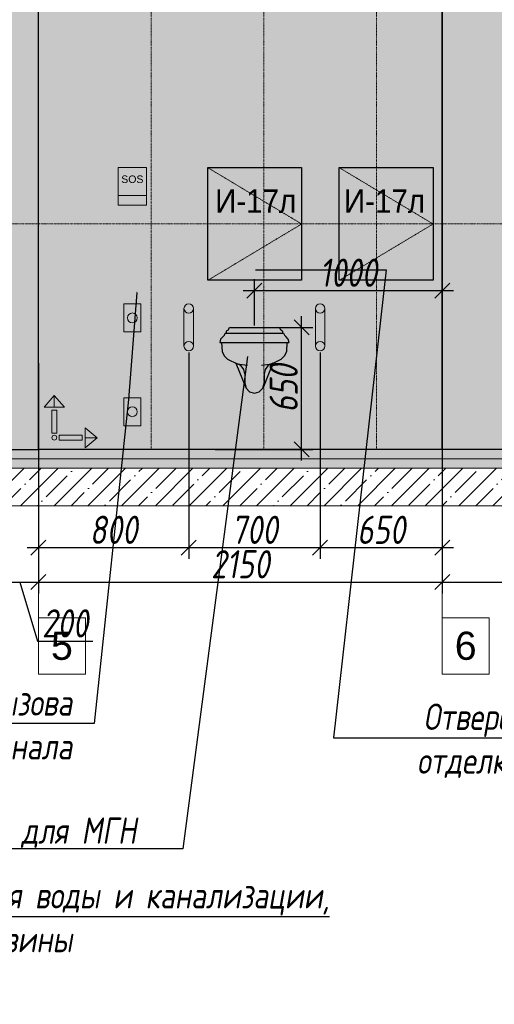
# Model space of a CAD drawing. Header units: millimetres. Extents: x -173851 to 481338, y -267897 to -21875.
# Tile 47 of 256: x -18362 to -15834, y -221498 to -216255. Entities that reach past the tile are written whole.
import ezdxf
from ezdxf import colors
from ezdxf.entities.mleader import LeaderData, LeaderLine
from ezdxf.math import Vec2, Vec3

# ---------------------------------------------------------------- set-up
doc = ezdxf.new("R2010")
doc.units = ezdxf.units.MM
for name, pattern in [('( Hidden )', [0.375, 0.25, -0.125]), ('DASHDOT', [25.4, 12.7, -6.35, 0, -6.35]), ('DASHED', [0.75, 0.5, -0.25])]:
    doc.linetypes.add(name, pattern=pattern)
doc.layers.get('Defpoints').update_dxf_attribs({"color": 31})
doc.layers.add('A-DETL-GENF', color=7, linetype='Continuous', lineweight=5)
doc.layers.add('meb', color=26, linetype='Continuous', lineweight=15)
for name, color, linetype, lineweight, true_color in [('dim_per', 7, 'Continuous', 9, 0x172e00), ('dim_razv', 7, 'DASHDOT', 9, 0x0d1b0d), ('pol', 7, 'Continuous', 15, 0x55666d), ('МеБель', 7, 'Continuous', 5, 0x3900e6)]:
    doc.layers.add(name, color=color, linetype=linetype, lineweight=lineweight, true_color=true_color)
doc.layers.add('MEBEL', color=7, linetype='DASHED')
doc.styles.add('fl_iso paper', font='isocpeur.ttf', dxfattribs={"width": 0.8, "oblique": 10})
doc.styles.get("Standard").update_dxf_attribs({"font": 'arial.ttf'})
doc.dimstyles.new('In tre 1_50', dxfattribs={"dimtxt": 150, "dimasz": 80, "dimexe": 60, "dimexo": 10, "dimgap": 20, "dimtad": 1, "dimdec": 0, "dimrnd": 5, "dimzin": 0, "dimdsep": 46, "dimtxsty": 'fl_iso paper', "dimblk": 'OBLIQUE', "dimcen": 0, "dimdle": 60, "dimadec": 0, "dimazin": 0, "dimtfac": 1, "dimtdec": 0, "dimtofl": 0, "dimtmove": 1, "dimatfit": 1, "dimfxl": 40, "dimtolj": 1, "dimtzin": 0, "dimarcsym": 1})

# ---------------------------------------------------------------- blocks, each defined once
blk = doc.blocks.new('_Oblique')
at = {"color": 0, "linetype": 'ByBlock', "lineweight": -2}
blk.add_line((-0.5, -0.5), (0.5, 0.5), dxfattribs=at)
blk = doc.blocks.new('*D666')
at = {"layer": 'Defpoints', "color": 0, "linetype": 'ByBlock', "transparency": 16777216}
for p in [(-18461.6, -219048.7), (-18261.8, -219037.1), (-18261.8, -219249.8)]:
    blk.add_point(p, dxfattribs=at)
at = {"layer": 'dim_razv', "color": 0, "linetype": 'ByBlock', "lineweight": -2, "transparency": 16777216}
for p, q in [((-18261.8, -219047.1), (-18261.8, -219309.8)), ((-18461.6, -219058.7), (-18461.6, -219309.8)), ((-18461.6, -219249.8), (-18541.6, -219249.8)), ((-18461.6, -219249.8), (-18261.8, -219249.8)), ((-18361.7, -219249.8), (-18267.2, -219564.8)), ((-18261.8, -219249.8), (-18181.8, -219249.8)), ((-18267.2, -219564.8), (-17972.8, -219564.8))]:
    blk.add_line(p, q, dxfattribs=at)
at = {"layer": 'dim_razv', "color": 0, "linetype": 'ByBlock', "lineweight": -2, "transparency": 16777216, "xscale": 80, "yscale": 80, "zscale": 80}
blk.add_blockref('_Oblique', (-18461.6, -219249.8), dxfattribs=at)
at = {"layer": 'dim_razv', "color": 0, "linetype": 'ByBlock', "lineweight": -2, "transparency": 16777216, "xscale": 80, "yscale": 80, "zscale": 80, "rotation": 180}
blk.add_blockref('_Oblique', (-18261.8, -219249.8), dxfattribs=at)
at = {"layer": 'dim_razv', "color": 0, "linetype": 'ByBlock', "transparency": 16777216, "insert": (-18120, -219469.8), "char_height": 150, "attachment_point": 5, "style": 'fl_iso paper'}
blk.add_mtext('\\A1;200', dxfattribs=at)
blk = doc.blocks.new('*D667')
at = {"layer": 'Defpoints', "color": 0, "linetype": 'ByBlock', "transparency": 16777216}
for p in [(-16111.8, -219002.2), (-18261.8, -219037.1), (-16111.8, -219249.8)]:
    blk.add_point(p, dxfattribs=at)
at = {"layer": 'dim_razv', "color": 0, "linetype": 'ByBlock', "lineweight": -2, "transparency": 16777216}
for p, q in [((-18261.8, -219047.1), (-18261.8, -219309.8)), ((-16111.8, -219012.2), (-16111.8, -219309.8)), ((-18321.8, -219249.8), (-16051.8, -219249.8))]:
    blk.add_line(p, q, dxfattribs=at)
at = {"layer": 'dim_razv', "color": 0, "linetype": 'ByBlock', "lineweight": -2, "transparency": 16777216, "xscale": 80, "yscale": 80, "zscale": 80, "rotation": 180}
blk.add_blockref('_Oblique', (-18261.8, -219249.8), dxfattribs=at)
at = {"layer": 'dim_razv', "color": 0, "linetype": 'ByBlock', "lineweight": -2, "transparency": 16777216, "xscale": 80, "yscale": 80, "zscale": 80}
blk.add_blockref('_Oblique', (-16111.8, -219249.8), dxfattribs=at)
at = {"layer": 'dim_razv', "color": 0, "linetype": 'ByBlock', "transparency": 16777216, "insert": (-17186.8, -219154.8), "char_height": 150, "attachment_point": 5, "style": 'fl_iso paper'}
blk.add_mtext('\\A1;2150', dxfattribs=at)
blk = doc.blocks.new('*D668')
at = {"layer": 'Defpoints', "color": 0, "linetype": 'ByBlock', "transparency": 16777216}
for p in [(-16111.8, -219002.2), (-14061.8, -219009.9), (-14061.8, -219249.8)]:
    blk.add_point(p, dxfattribs=at)
at = {"layer": 'dim_razv', "color": 0, "linetype": 'ByBlock', "lineweight": -2, "transparency": 16777216}
for p, q in [((-16111.8, -219012.2), (-16111.8, -219309.8)), ((-14061.8, -219019.9), (-14061.8, -219309.8)), ((-16171.8, -219249.8), (-14001.8, -219249.8))]:
    blk.add_line(p, q, dxfattribs=at)
at = {"layer": 'dim_razv', "color": 0, "linetype": 'ByBlock', "lineweight": -2, "transparency": 16777216, "xscale": 80, "yscale": 80, "zscale": 80, "rotation": 180}
blk.add_blockref('_Oblique', (-16111.8, -219249.8), dxfattribs=at)
at = {"layer": 'dim_razv', "color": 0, "linetype": 'ByBlock', "lineweight": -2, "transparency": 16777216, "xscale": 80, "yscale": 80, "zscale": 80}
blk.add_blockref('_Oblique', (-14061.8, -219249.8), dxfattribs=at)
at = {"layer": 'dim_razv', "color": 0, "linetype": 'ByBlock', "transparency": 16777216, "insert": (-15086.8, -219154.8), "char_height": 150, "attachment_point": 5, "style": 'fl_iso paper'}
blk.add_mtext('\\A1;2050', dxfattribs=at)
blk = doc.blocks.new('1')
at = {"layer": 'pol', "linetype": 'ByBlock'}
h = blk.add_hatch(color=1, dxfattribs=at)
h.paths.add_polyline_path([(35776.4, 73135.4), (35803.1, 73135.4), (35803.1, 73259), (35776.4, 73259)])
h.paths.add_polyline_path([(35789.8, 73274.6), (35843.2, 73274.6), (35789.8, 73338.2)])
h.paths.add_polyline_path([(35789.8, 73274.6), (35736.3, 73274.6), (35789.8, 73338.2)])
edge = h.paths.add_edge_path()
edge.add_arc((35789.8, 73110.5), 13.4, 0, 360)
h = blk.add_hatch(color=1, dxfattribs=at)
h.paths.add_polyline_path([(35813.3, 73097.1), (35813.3, 73123.9), (35936.9, 73123.9), (35936.9, 73097.1)])
h.paths.add_polyline_path([(35952.5, 73110.5), (35952.5, 73164), (36016.1, 73110.5)])
h.paths.add_polyline_path([(35952.5, 73110.5), (35952.5, 73057), (36016.1, 73110.5)])
at = {"layer": 'pol', "color": 1, "linetype": 'ByBlock'}
for points in [[(35789.8, 73274.6), (35736.3, 73274.6), (35789.8, 73338.2), (35789.8, 73274.6)], [(35789.8, 73274.6), (35843.2, 73274.6), (35789.8, 73338.2), (35789.8, 73274.6)], [(35952.5, 73110.5), (35952.5, 73164), (36016.1, 73110.5), (35952.5, 73110.5)], [(35952.5, 73110.5), (35952.5, 73057), (36016.1, 73110.5), (35952.5, 73110.5)]]:
    blk.add_lwpolyline(points, dxfattribs=at)
for points in [[(35776.4, 73135.4), (35803.1, 73135.4), (35803.1, 73259), (35776.4, 73259)], [(35813.3, 73097.1), (35813.3, 73123.9), (35936.9, 73123.9), (35936.9, 73097.1)]]:
    blk.add_lwpolyline(points, close=True, dxfattribs=at)
blk.add_circle((35789.8, 73110.5), 13.4, dxfattribs=at)
blk = doc.blocks.new('*U1250')
at = {"layer": 'dim_razv', "color": 253, "ltscale": 0.3, "transparency": 33554687}
blk.add_lwpolyline([(0, -1500), (0, 1450)], dxfattribs=at)
blk = doc.blocks.new('*U1251')
at = {"layer": 'dim_razv', "color": 0, "linetype": 'ByBlock', "lineweight": -2, "transparency": 16777216}
for p in [(0, 0), (600, 0), (1200, 0)]:
    blk.add_blockref('*U1250', p, dxfattribs=at)
blk = doc.blocks.new('A$C59132156')
at = {"layer": 'MEBEL', "color": 0, "linetype": 'Continuous'}
for p, q in [((-107.6, 317.4), (-117.9, 312.2)), ((-103.2, 328.1), (-107.6, 317.4)), ((-103.2, 328.1), (-107.6, 317.4)), ((-92.6, 332.4), (-103.2, 328.1)), ((-92.6, 332.4), (-103.2, 328.1)), ((-92.6, 332.4), (157.4, 332.4)), ((-92.6, 332.4), (157.4, 332.4)), ((168, 328.1), (157.4, 332.4)), ((168, 328.1), (157.4, 332.4)), ((172.4, 317.4), (168, 328.1)), ((172.4, 317.4), (168, 328.1)), ((182.7, 312.2), (172.4, 317.4)), ((-147.8, 270.6), (-152.6, 252.6)), ((-134.6, 283.8), (-147.8, 270.6)), ((-134.6, 283.8), (-127, 292)), ((-127, 292), (-122.6, 302.6)), ((-122.6, 302.4), (-122.6, 302.6)), ((-122.6, 302.4), (187.4, 302.6)), ((-117.9, 312.2), (-117.9, 302.4)), ((182.7, 312.2), (182.7, 302.6)), ((187.4, 302.6), (187.4, 302.4)), ((187.4, 302.6), (191.8, 292)), ((191.8, 292), (199.4, 283.8)), ((212.6, 270.6), (199.4, 283.8)), ((217.4, 252.6), (212.6, 270.6)), ((-152.6, 252.6), (217.4, 252.6)), ((-142.6, 252.5), (-139.8, 204.9)), ((204.6, 204.9), (207.4, 252.5)), ((-139.8, 204.9), (-128.2, 182.2)), ((-128.2, 182.2), (-110.1, 164.2)), ((-110.1, 164.2), (-60.2, 139.5)), ((125, 139.5), (174.9, 164.2)), ((174.9, 164.2), (193, 182.2)), ((193, 182.2), (204.6, 204.9)), ((-66.2, 141.5), (-15.5, 15.8)), ((-50.5, 134.9), (-66.2, 141.5)), ((-60.2, 139.5), (-5.1, 131)), ((-38.5, 127.5), (-50.5, 134.9)), ((-24.3, 108.4), (-38.5, 127.5)), ((-19.2, 85.1), (-24.3, 108.4)), ((69.9, 131), (125, 139.5)), ((131, 141.5), (80.3, 15.8)), ((89.1, 108.4), (84, 85.1)), ((103.3, 127.5), (89.1, 108.4)), ((115.3, 134.9), (103.3, 127.5)), ((131, 141.5), (115.3, 134.9)), ((-19.2, 85.1), (-19.2, 35.1)), ((84, 85.1), (84, 35.1)), ((-19.2, 35.1), (-12.3, 9.2)), ((-12.3, 9.2), (6.6, -9.7)), ((58.2, -9.7), (77.1, 9.2)), ((77.1, 9.2), (84, 35.1)), ((6.6, -9.7), (32.4, -16.6)), ((32.4, -16.6), (58.2, -9.7))]:
    blk.add_line(p, q, dxfattribs=at)
blk = doc.blocks.new('*D1254')
at = {"layer": 'Defpoints', "color": 0, "linetype": 'ByBlock', "transparency": 16777216}
for p in [(-16111.8, -217697.5), (-17111.8, -217893.9), (-16111.8, -217893.9)]:
    blk.add_point(p, dxfattribs=at)
at = {"layer": 'МеБель', "color": 0, "linetype": 'ByBlock', "lineweight": -2, "transparency": 16777216}
for p, q in [((-17111.8, -217883.9), (-17111.8, -217637.5)), ((-16111.8, -217883.9), (-16111.8, -217637.5)), ((-17171.8, -217697.5), (-16051.8, -217697.5))]:
    blk.add_line(p, q, dxfattribs=at)
at = {"layer": 'МеБель', "color": 0, "linetype": 'ByBlock', "lineweight": -2, "transparency": 16777216, "xscale": 80, "yscale": 80, "zscale": 80, "rotation": 180}
blk.add_blockref('_Oblique', (-17111.8, -217697.5), dxfattribs=at)
at = {"layer": 'МеБель', "color": 0, "linetype": 'ByBlock', "lineweight": -2, "transparency": 16777216, "xscale": 80, "yscale": 80, "zscale": 80}
blk.add_blockref('_Oblique', (-16111.8, -217697.5), dxfattribs=at)
at = {"layer": 'МеБель', "color": 0, "linetype": 'ByBlock', "transparency": 16777216, "insert": (-16611.8, -217602.5), "char_height": 150, "attachment_point": 5, "style": 'fl_iso paper'}
blk.add_mtext('\\A1;1000', dxfattribs=at)
blk = doc.blocks.new('*D1255')
at = {"layer": 'Defpoints', "color": 0, "linetype": 'ByBlock', "transparency": 16777216}
for p in [(-16761.8, -218018), (-16111.8, -218050.5), (-16761.8, -219066.6)]:
    blk.add_point(p, dxfattribs=at)
at = {"layer": 'МеБель', "color": 0, "linetype": 'ByBlock', "lineweight": -2, "transparency": 16777216}
for p, q in [((-16761.8, -218028), (-16761.8, -219126.6)), ((-16111.8, -218060.5), (-16111.8, -219126.6)), ((-16051.8, -219066.6), (-16821.8, -219066.6))]:
    blk.add_line(p, q, dxfattribs=at)
at = {"layer": 'МеБель', "color": 0, "linetype": 'ByBlock', "lineweight": -2, "transparency": 16777216, "xscale": 80, "yscale": 80, "zscale": 80, "rotation": 180}
blk.add_blockref('_Oblique', (-16761.8, -219066.6), dxfattribs=at)
at = {"layer": 'МеБель', "color": 0, "linetype": 'ByBlock', "lineweight": -2, "transparency": 16777216, "xscale": 80, "yscale": 80, "zscale": 80}
blk.add_blockref('_Oblique', (-16111.8, -219066.6), dxfattribs=at)
at = {"layer": 'МеБель', "color": 0, "linetype": 'ByBlock', "transparency": 16777216, "insert": (-16436.8, -218971.6), "char_height": 150, "attachment_point": 5, "style": 'fl_iso paper'}
blk.add_mtext('\\A1;650', dxfattribs=at)
blk = doc.blocks.new('*D1256')
at = {"layer": 'Defpoints', "color": 0, "linetype": 'ByBlock', "transparency": 16777216}
for p in [(-17461.8, -218018), (-16761.8, -218018), (-17461.8, -219066.6)]:
    blk.add_point(p, dxfattribs=at)
at = {"layer": 'МеБель', "color": 0, "linetype": 'ByBlock', "lineweight": -2, "transparency": 16777216}
for p, q in [((-17461.8, -218028), (-17461.8, -219126.6)), ((-16761.8, -218028), (-16761.8, -219126.6)), ((-16701.8, -219066.6), (-17521.8, -219066.6))]:
    blk.add_line(p, q, dxfattribs=at)
at = {"layer": 'МеБель', "color": 0, "linetype": 'ByBlock', "lineweight": -2, "transparency": 16777216, "xscale": 80, "yscale": 80, "zscale": 80, "rotation": 180}
blk.add_blockref('_Oblique', (-17461.8, -219066.6), dxfattribs=at)
at = {"layer": 'МеБель', "color": 0, "linetype": 'ByBlock', "lineweight": -2, "transparency": 16777216, "xscale": 80, "yscale": 80, "zscale": 80}
blk.add_blockref('_Oblique', (-16761.8, -219066.6), dxfattribs=at)
at = {"layer": 'МеБель', "color": 0, "linetype": 'ByBlock', "transparency": 16777216, "insert": (-17111.8, -218971.6), "char_height": 150, "attachment_point": 5, "style": 'fl_iso paper'}
blk.add_mtext('\\A1;700', dxfattribs=at)
blk = doc.blocks.new('*D1253')
at = {"layer": 'Defpoints', "color": 0, "linetype": 'ByBlock', "transparency": 16777216}
for p in [(-17461.8, -218018), (-18261.8, -218074.4), (-18261.8, -219066.6)]:
    blk.add_point(p, dxfattribs=at)
at = {"layer": 'МеБель', "color": 0, "linetype": 'ByBlock', "lineweight": -2, "transparency": 16777216}
for p, q in [((-17461.8, -218028), (-17461.8, -219126.6)), ((-18261.8, -218084.4), (-18261.8, -219126.6)), ((-17401.8, -219066.6), (-18321.8, -219066.6))]:
    blk.add_line(p, q, dxfattribs=at)
at = {"layer": 'МеБель', "color": 0, "linetype": 'ByBlock', "lineweight": -2, "transparency": 16777216, "xscale": 80, "yscale": 80, "zscale": 80, "rotation": 180}
blk.add_blockref('_Oblique', (-18261.8, -219066.6), dxfattribs=at)
at = {"layer": 'МеБель', "color": 0, "linetype": 'ByBlock', "lineweight": -2, "transparency": 16777216, "xscale": 80, "yscale": 80, "zscale": 80}
blk.add_blockref('_Oblique', (-17461.8, -219066.6), dxfattribs=at)
at = {"layer": 'МеБель', "color": 0, "linetype": 'ByBlock', "transparency": 16777216, "insert": (-17861.8, -218971.6), "char_height": 150, "attachment_point": 5, "style": 'fl_iso paper'}
blk.add_mtext('\\A1;800', dxfattribs=at)
blk = doc.blocks.new('*D1252')
at = {"layer": 'Defpoints', "color": 0, "linetype": 'ByBlock', "transparency": 16777216}
for p in [(-17111.8, -217893.9), (-16860.9, -217893.9), (-17330.2, -218543)]:
    blk.add_point(p, dxfattribs=at)
at = {"layer": 'МеБель', "color": 0, "linetype": 'ByBlock', "lineweight": -2, "transparency": 16777216}
for p, q in [((-16860.9, -218603), (-16860.9, -217833.9)), ((-17101.8, -217893.9), (-16800.9, -217893.9)), ((-17320.2, -218543), (-16800.9, -218543))]:
    blk.add_line(p, q, dxfattribs=at)
at = {"layer": 'МеБель', "color": 0, "linetype": 'ByBlock', "lineweight": -2, "transparency": 16777216, "xscale": 80, "yscale": 80, "zscale": 80}
for p, rotation in [((-16860.9, -217893.9), 90), ((-16860.9, -218543), 270)]:
    blk.add_blockref('_Oblique', p, dxfattribs=dict(at, rotation=rotation))
at = {"layer": 'МеБель', "color": 0, "linetype": 'ByBlock', "transparency": 16777216, "insert": (-16955.9, -218218.5), "char_height": 150, "attachment_point": 5, "rotation": 90, "style": 'fl_iso paper'}
blk.add_mtext('\\A1;650', dxfattribs=at)

msp = doc.modelspace()

# ---------------------------------------------------------------- hatches: boundary and pattern name
at = {"layer": 'A-DETL-GENF'}
h = msp.add_hatch(dxfattribs=at)
h.set_pattern_fill('AR-CONC', color=256, style=0)
h.set_pattern_definition([(50, (-144617.71, -226384.18), (182.18467, -15.93909), [19.05, -209.55]), (355, (-144617.71, -226384.18), (-35.24342, 191.05685), [15.24, -167.64058]), (100.45144, (-144602.53, -226385.51), (146.94125, 175.11775), [16.19, -178.09024]), (46.1842, (-144617.71, -226333.38), (271.07904, -42.04233), [28.575, -314.325]), (96.63556, (-144595.12, -226336.89), (237.40413, 247.4261), [24.285, -267.1356]), (351.18415, (-144617.71, -226333.38), (237.40413, 247.4261), [22.85997, -251.45973]), (21, (-144592.31, -226346.08), (151.61439, -102.2652), [19.05, -209.55]), (326, (-144592.31, -226346.08), (61.80203, 184.18797), [15.24, -167.64]), (71.45144, (-144579.68, -226354.6), (213.41642, 81.92277), [16.19, -178.08994]), (37.5, (-144617.715, -226384.18), (3.088603, 84.55504), [0, -165.608, 0, -170.18, 0, -168.275]), (7.5, (-144617.715, -226384.18), (66.81966, 100.180575), [0, -97.028, 0, -161.798, 0, -64.135]), (327.5, (-144674.36, -226384.18), (135.590595, -5.728744), [0, -63.5, 0, -198.12, 0, -262.89]), (317.5, (-144699.76, -226384.18), (148.12918, 25.42649), [0, -82.55, 0, -131.572, 0, -186.69])])
h.paths.add_polyline_path([(-24061.8, -218593), (-13300.6, -218593), (-13300.6, -218543), (-24061.8, -218543)])
h = msp.add_hatch(dxfattribs=at)
h.set_pattern_fill('ANSI35', color=256, scale=10, style=0)
h.set_pattern_definition([(45, (-144617.715, -226384.18), (-44.90128, 44.90128), []), (45, (-144572.813, -226384.18), (-44.90128, 44.90128), [79.375, -15.875, 0, -15.875])])
h.paths.add_polyline_path([(-13300.6, -218643), (-24061.8, -218643), (-24061.8, -218593), (-13300.6, -218593)])
h = msp.add_hatch(dxfattribs=at)
h.set_pattern_fill('ANSI35', color=256, scale=20, style=0)
h.set_pattern_definition([(45, (-144617.71, -226384.18), (-89.80256, 89.80256), []), (45, (-144527.91, -226384.18), (-89.80256, 89.80256), [158.75, -31.75, 0, -31.75])])
h.paths.add_polyline_path([(-24061.8, -218843), (-13300.6, -218843), (-13300.6, -218643), (-24061.8, -218643)])
at = {"layer": 'dim_razv', "true_color": 0xffffff, "transparency": 33554687}
h = msp.add_hatch(dxfattribs=at)
h.set_pattern_fill('AR-SAND', scale=3, angle=315)
h.paths.add_polyline_path([(-23661.7, -218543), (-20911.7, -218543), (-20911.7, -215593), (-23661.7, -215593)])
h.paths.add_polyline_path([(-20911.7, -218543), (-19061.7, -218543), (-19061.7, -215593), (-20911.7, -215593)])
h.paths.add_polyline_path([(-18461.6, -218543), (-19061.7, -218543), (-19061.7, -215593), (-18461.6, -215593)])
h.paths.add_polyline_path([(-18261.8, -215593), (-18461.6, -215593), (-18461.6, -218543), (-18261.8, -218543)])
h.paths.add_polyline_path([(-16111.8, -218543), (-18261.8, -218543), (-18261.8, -215593), (-16111.8, -215593)])
h.paths.add_polyline_path([(-15431.8, -216263), (-14381.8, -216263), (-14381.8, -218543), (-15431.8, -218543)], flags=16)
h.paths.add_polyline_path([(-14061.8, -218543), (-16111.8, -218543), (-16111.8, -215593), (-14061.8, -215593)])

# ---------------------------------------------------------------- linework, layer by layer
at = {"linetype": 'ByBlock'}
for points in [[(-18261.8, -215593), (-18461.6, -215593), (-18461.6, -218543), (-18261.8, -218543)], [(-16111.8, -218543), (-18261.8, -218543), (-18261.8, -215593), (-16111.8, -215593)], [(-14061.8, -218543), (-16111.8, -218543), (-16111.8, -215593), (-14061.8, -215593)], [(-17360.2, -217043), (-16860.2, -217043), (-16860.2, -217643), (-17360.2, -217643)], [(-16660.2, -217043), (-16160.2, -217043), (-16160.2, -217643), (-16660.2, -217643)]]:
    msp.add_lwpolyline(points, close=True, dxfattribs=at)
at = {"color": 253, "linetype": '( Hidden )', "lineweight": 13, "ltscale": 15}
for points in [[(-17360.2, -217043), (-16860.2, -217343), (-17360.2, -217643)], [(-16660.2, -217043), (-16160.2, -217343), (-16660.2, -217643)]]:
    msp.add_lwpolyline(points, dxfattribs=at)
at = {"lineweight": 13}
for points in [[(-24061.8, -218593), (-13300.6, -218593), (-13300.6, -218543), (-24061.8, -218543)], [(-13300.6, -218643), (-24061.8, -218643), (-24061.8, -218593), (-13300.6, -218593)], [(-24061.8, -218843), (-13300.6, -218843), (-13300.6, -218643), (-24061.8, -218643)]]:
    msp.add_lwpolyline(points, close=True, dxfattribs=at)
at = {"layer": 'dim_razv', "color": 253, "ltscale": 0.3, "transparency": 33554687}
msp.add_lwpolyline([(-23661.7, -217343), (-15431.8, -217343)], dxfattribs=at)
at = {"layer": 'meb', "color": 5, "true_color": 0x0505ff}
for points in [[(-18261.8, -218435.7), (-18261.8, -219739.9)], [(-16111.8, -218435.7), (-16111.8, -219739.9)]]:
    msp.add_lwpolyline(points, dxfattribs=at)
for points in [[(-18261.8, -219739.9), (-18011.8, -219739.9), (-18011.8, -219439.9), (-18261.8, -219439.9)], [(-16111.8, -219739.9), (-15861.8, -219739.9), (-15861.8, -219439.9), (-16111.8, -219439.9)]]:
    msp.add_lwpolyline(points, close=True, dxfattribs=at)
at = {"layer": 'МеБель', "linetype": 'ByBlock'}
for points in [[(-17836.8, -217043), (-17686.8, -217043), (-17686.8, -217243), (-17836.8, -217243)], [(-17806.8, -217768), (-17716.8, -217768), (-17716.8, -217918), (-17806.8, -217918)], [(-17806.8, -218268), (-17716.8, -218268), (-17716.8, -218418), (-17806.8, -218418)]]:
    msp.add_lwpolyline(points, close=True, dxfattribs=at)
for points in [[(-17836.8, -217191.1), (-17686.8, -217191.1)], [(-17486.8, -217793), (-17486.8, -217993)], [(-17436.8, -217993), (-17436.8, -217793)], [(-16786.8, -217793), (-16786.8, -217993)], [(-16736.8, -217993), (-16736.8, -217793)]]:
    msp.add_lwpolyline(points, dxfattribs=at)
for centre, radius in [((-17461.8, -217793), 25), ((-16761.8, -217793), 25), ((-17761.8, -217843), 26.2), ((-17461.8, -217993), 25), ((-16761.8, -217993), 25), ((-17761.8, -218343), 26.2)]:
    msp.add_circle(centre, radius, dxfattribs=at)

# ---------------------------------------------------------------- block references
at = {"linetype": 'ByBlock', "xscale": -0.9938708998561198, "rotation": 270.0000000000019}
msp.add_blockref('1', (-91287.8, -254051.4), dxfattribs=at)
at = {"layer": 'dim_razv', "linetype": 'ByBlock'}
msp.add_blockref('*U1251', (-17661.8, -217043), dxfattribs=at)
at = {"layer": 'МеБель', "linetype": 'ByBlock', "lineweight": 25}
msp.add_blockref('A$C59132156', (-17144.2, -218226.4), dxfattribs=at)

# ---------------------------------------------------------------- texts
at = {"color": 252, "linetype": 'ByBlock', "char_height": 125, "attachment_point": 5}
for insert in [(-17105.1, -217221.6), (-16419.2, -217221.6)]:
    msp.add_mtext_dynamic_manual_height_columns('{\\W0.9;И-17л}', width=219.763, gutter_width=12.5, heights=[0], dxfattribs=dict(at, insert=insert))
at = {"layer": 'meb', "color": 5, "true_color": 0x0505ff, "char_height": 150, "attachment_point": 5}
for s, insert in [('5', (-18136.8, -219589.9)), ('6', (-15986.8, -219589.9))]:
    msp.add_mtext_dynamic_manual_height_columns(s, width=165.776, gutter_width=12.5, heights=[0], dxfattribs=dict(at, insert=insert))
at = {"layer": 'МеБель', "linetype": 'ByBlock', "insert": (-17761.8, -217084.6), "char_height": 40, "attachment_point": 2}
msp.add_mtext_dynamic_manual_height_columns('SOS', width=64.005, gutter_width=12.5, heights=[0], dxfattribs=at)

# ---------------------------------------------------------------- dimensions: what is measured, and where the dimension line sits
at = {"layer": 'dim_razv', "linetype": 'ByBlock'}
for base, p1, p2, picture, middle in [((-16111.8, -219249.8), (-18261.8, -219037.1), (-16111.8, -219002.2), '*D667', (-17186.8, -219154.8)), ((-14061.8, -219249.8), (-16111.8, -219002.2), (-14061.8, -219009.9), '*D668', (-15086.8, -219154.8)), ((-18261.8, -219249.8), (-18461.6, -219048.7), (-18261.8, -219037.1), '*D666', (-18247.2, -219469.8))]:
    dim = msp.add_linear_dim(base=base, p1=p1, p2=p2, dimstyle='In tre 1_50', dxfattribs=at)
    dim.commit()
    dim.dimension.update_dxf_attribs({"geometry": picture, "text_midpoint": middle})
at = {"layer": 'МеБель', "linetype": 'ByBlock'}
for base, p1, p2, picture, middle in [((-16111.8, -217697.5), (-17111.8, -217893.9), (-16111.8, -217893.9), '*D1254', (-16611.8, -217602.5)), ((-18261.8, -219066.6), (-17461.8, -218018), (-18261.8, -218074.4), '*D1253', (-17861.8, -218971.6)), ((-17461.8, -219066.6), (-16761.8, -218018), (-17461.8, -218018), '*D1256', (-17111.8, -218971.6)), ((-16761.8, -219066.6), (-16111.8, -218050.5), (-16761.8, -218018), '*D1255', (-16436.8, -218971.6))]:
    dim = msp.add_linear_dim(base=base, p1=p1, p2=p2, dimstyle='In tre 1_50', dxfattribs=at)
    dim.commit()
    dim.dimension.update_dxf_attribs({"geometry": picture, "text_midpoint": middle})
dim = msp.add_linear_dim(base=(-16860.9, -217893.9), p1=(-17330.2, -218543), p2=(-17111.8, -217893.9), angle=90, dimstyle='In tre 1_50', dxfattribs=at)
dim.commit()
dim.dimension.update_dxf_attribs({"geometry": '*D1252', "text_midpoint": (-16955.9, -218218.5)})

# ---------------------------------------------------------------- leaders
at = {"layer": 'dim_per', "linetype": 'ByBlock'}
ml = msp.add_multileader_mtext('Standard', dxfattribs=at)
ml.set_content('Зеркало поворотное, для МГН, травмобезопасное, нержавеющая сталь, 680x680 мм', color=256, style='fl_iso paper')
ml.set_leader_properties()
ml.build(insert=Vec2(0, 0))
ml.multileader.update_dxf_attribs({"text_left_attachment_type": 6, "text_right_attachment_type": 6, "dogleg_length": 252.8})
ctx = ml.context
ctx.base_point, ctx.char_height, ctx.plane_origin = Vec3(-20026.1, -214005.8), 140, Vec3(-16336.4, -220666.4)
ctx.left_attachment, ctx.right_attachment = 6, 6
notes = []
notes.append((ctx, [(1, (1, 1, 0), (-20278.9, -214005.8), (1, 0), 252.8, [(0, [(-20371.7, -216793)], 0, [])])]))
ctx.mtext.insert, ctx.mtext.width, ctx.mtext.flow_direction = Vec3(-20024.1, -213837.8), 2590.721, 5
ml = msp.add_multileader_mtext('Standard', dxfattribs=at)
ml.set_content('Дозатор для мыла', color=256, style='fl_iso paper')
ml.set_leader_properties()
ml.build(insert=Vec2(0, 0))
ml.multileader.update_dxf_attribs({"text_left_attachment_type": 6, "text_right_attachment_type": 6, "dogleg_length": 252.8})
ctx = ml.context
ctx.base_point, ctx.char_height, ctx.plane_origin = Vec3(-19443.6, -214773.3), 140, Vec3(-13985.5, -217154.7)
ctx.left_attachment, ctx.right_attachment = 6, 6
notes.append((ctx, [(1, (1, 1, 0), (-19696.4, -214773.3), (1, 0), 252.8, [(0, [(-20074.5, -217448.3)], 0, [])])]))
ctx.mtext.insert, ctx.mtext.width, ctx.mtext.flow_direction = Vec3(-19441.6, -214591.3), 2590.721, 5
ml = msp.add_multileader_mtext('Standard', dxfattribs=at)
ml.set_content('Отверстие с заполнением проема И-17л, 500х600(Н)мм;\\Pотделка дверцы (тех.лючка) аналогично отделке стены', color=256, style='fl_iso paper')
ml.set_leader_properties()
ml.build(insert=Vec2(0, 0))
ml.multileader.update_dxf_attribs({"text_left_attachment_type": 6, "text_right_attachment_type": 6, "dogleg_length": 252.8})
ctx = ml.context
ctx.base_point, ctx.char_height, ctx.plane_origin = Vec3(-16438.6, -220079.1), 140, Vec3(-19412, -217355.5)
ctx.left_attachment, ctx.right_attachment, ctx.text_align_type = 6, 6, 2
notes.append((ctx, [(0, (1, 1, 0), (-16691.4, -220079.1), (1, 0), 252.8, [(0, [(-17110.2, -217586.3), (-16410.2, -217586.3)], 0, [])])]))
ctx.mtext.insert, ctx.mtext.width, ctx.mtext.alignment, ctx.mtext.flow_direction = Vec3(-12313, -219897.1), 4314.483, 3, 5
ml = msp.add_multileader_mtext('Standard', dxfattribs=at)
ml.set_content('Кнопка вызова персонала', color=256, style='fl_iso paper')
ml.set_leader_properties()
ml.build(insert=Vec2(0, 0))
ml.multileader.update_dxf_attribs({"text_left_attachment_type": 6, "text_right_attachment_type": 6, "dogleg_length": 252.8})
ctx = ml.context
ctx.base_point, ctx.char_height, ctx.plane_origin = Vec3(-19133.6, -220003.1), 140, Vec3(-16571.9, -214888.6)
ctx.left_attachment, ctx.right_attachment, ctx.text_align_type = 6, 6, 2
notes.append((ctx, [(1, (1, 1, 0), (-17964.5, -220003.1), (-1, 0), 115.6, [(1, [(-17737.7, -217703.2), (-17782.7, -218278.2)], 0, [])])]))
ctx.mtext.insert, ctx.mtext.width, ctx.mtext.alignment, ctx.mtext.flow_direction = Vec3(-18082.1, -219821.1), 1688.83, 3, 5
ml = msp.add_multileader_mtext('Standard', dxfattribs=at)
ml.set_content('Точки подключения воды и канализации,\\Pподключение раковины', color=256, style='fl_iso paper')
ml.set_leader_properties()
ml.build(insert=Vec2(0, 0))
ml.multileader.update_dxf_attribs({"text_left_attachment_type": 6, "text_right_attachment_type": 6, "dogleg_length": 252.8})
ctx = ml.context
ctx.base_point, ctx.char_height, ctx.plane_origin = Vec3(-19753.6, -221029.8), 140, Vec3(-19477.8, -218570.9)
ctx.left_attachment, ctx.right_attachment = 6, 6
notes.append((ctx, [(1, (1, 1, 0), (-20006.4, -221029.8), (1, 0), 252.8, [(0, [(-20278.3, -218017)], 0, [])])]))
ctx.mtext.insert, ctx.mtext.width, ctx.mtext.flow_direction = Vec3(-19751.6, -220847.8), 3009.121, 5
ml = msp.add_multileader_mtext('Standard', dxfattribs=at)
ml.set_content('Унитаз подвесной, для МГН ', color=256, style='fl_iso paper')
ml.set_leader_properties()
ml.build(insert=Vec2(0, 0))
ml.multileader.update_dxf_attribs({"text_left_attachment_type": 6, "text_right_attachment_type": 6, "dogleg_length": 252.8})
ctx = ml.context
ctx.base_point, ctx.char_height, ctx.plane_origin = Vec3(-19728.1, -220671.2), 140, Vec3(-13328.5, -221875.8)
ctx.left_attachment, ctx.right_attachment = 6, 6
notes.append((ctx, [(0, (1, 1, 0), (-17493.1, -220671.2), (-1, 0), 252.8, [(0, [(-17147.8, -218045.2)], 0, [])])]))
ctx.mtext.insert, ctx.mtext.width, ctx.mtext.flow_direction = Vec3(-19726.1, -220503.2), 2590.721, 5
for ctx, leaders in notes:
    for number, flags, end, landing, length, lines in leaders:
        leader = LeaderData()
        leader.index, (leader.has_last_leader_line, leader.has_dogleg_vector, leader.attachment_direction) = number, flags
        leader.last_leader_point, leader.dogleg_vector, leader.dogleg_length = Vec3(end), Vec3(landing), length
        for number, points, colour, breaks in lines:
            line = LeaderLine()
            line.index, line.vertices, line.color, line.breaks = number, Vec3.list(points), colors.encode_raw_color(colour), breaks
            leader.lines.append(line)
        ctx.leaders.append(leader)

doc.saveas('drawing.dxf')
